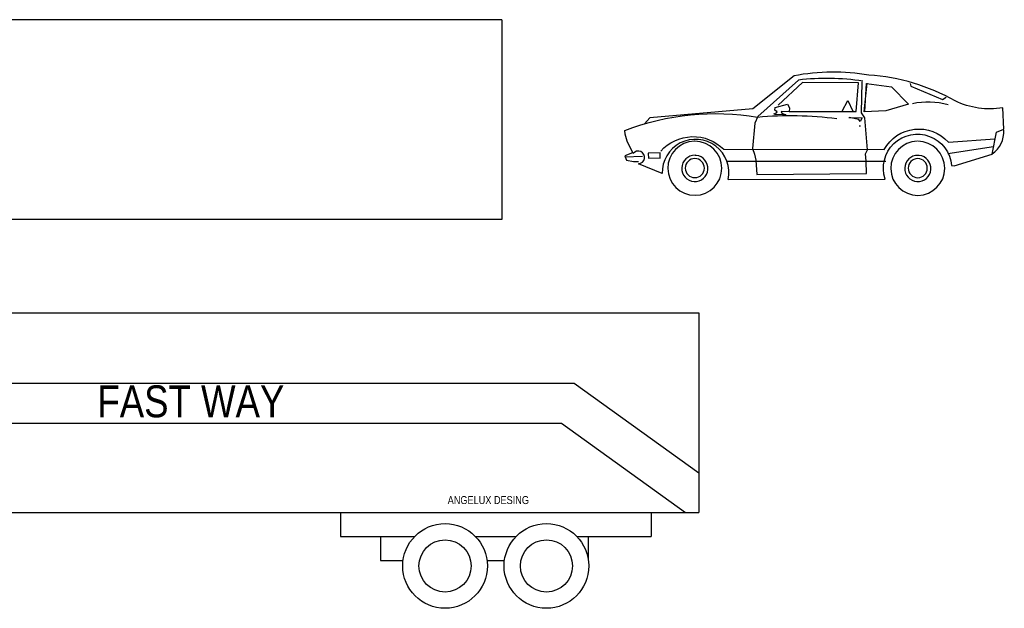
# Model space of a CAD drawing. Header units: millimetres. Extents: x 76.8 to 121.6, y 120.5 to 134.5.
# Tile 15 of 15: x 109.2 to 121.6, y 120.5 to 127.9. Entities that reach past the tile are written whole.
import ezdxf

# ---------------------------------------------------------------- set-up
doc = ezdxf.new("R2010")
doc.units = ezdxf.units.MM

# ---------------------------------------------------------------- blocks, each defined once
blk = doc.blocks.new('AUTOMOV2')
for points in [[(-1.335688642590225, 0.1976111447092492), (0.6311949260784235, 0.2031138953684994, -1.131322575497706), (1.461632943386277, 0.3713567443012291), (1.497375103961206, 0.3696226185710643), (1.970801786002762, 0.5152837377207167), (2.024727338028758, 0.7890240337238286), (2.118893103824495, 0.8278175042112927), (2.103543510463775, 1.094541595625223, -0.1544952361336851), (1.50795102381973, 1.180883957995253, 0.1127157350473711), (0.4265970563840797, 1.503899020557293, 0.09040745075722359), (-0.5105425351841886, 1.494268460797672), (-1.025352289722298, 1.081300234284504), (-2.316603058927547, 0.9713647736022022), (-2.383064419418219, 0.8950302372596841)], [(0.3496080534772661, 1.429557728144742, 0.06546794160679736), (-0.4553712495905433, 1.442299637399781), (-0.9634239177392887, 0.9852707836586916), (-1.000403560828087, 0.9029349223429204), (-1.028682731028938, 0.5874295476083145), (-1.004813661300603, 0.5141247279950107), (-0.989327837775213, 0.4386323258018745), (-0.9748851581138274, 0.2601590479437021), (0.3972048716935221, 0.2742593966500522), (0.3935489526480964, 0.4255249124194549), (0.3841724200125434, 0.5199929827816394), (0.4088902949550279, 0.5685799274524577), (0.3753490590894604, 0.9696087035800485), (0.3326986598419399, 1.0301119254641), (0.3434123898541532, 1.418986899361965)], [(0.9724016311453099, 1.150163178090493, -0.1096168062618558), (1.420132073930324, 1.1379528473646, -0.1096168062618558)], [(-1.335688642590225, 0.1976111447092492, 1.124536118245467), (-2.1623062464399, 0.2710722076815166), (-2.457771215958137, 0.3941217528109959, 1.540729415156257), (-2.526348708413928, 0.5237057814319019), (-2.60148894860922, 0.6784395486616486), (-2.627610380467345, 0.7664312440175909), (-2.62808543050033, 0.8126578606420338, -0.1333400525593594), (-0.9675615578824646, 0.9789239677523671, -0.05670751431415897), (0.02661300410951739, 0.9597206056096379, -0.05670751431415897)], [(-2.179908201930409, 0.5524831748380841, -0.4304838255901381), (-1.390004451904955, 0.5753106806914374), (0.6189680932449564, 0.5749416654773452, -0.5136827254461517), (1.422889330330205, 0.6651590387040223), (2.004578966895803, 0.7047597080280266)], [(1.972881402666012, 0.5174065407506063, 0.2592831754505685), (2.116921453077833, 0.8151886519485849, 0.2592831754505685)], [(-1.758795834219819, 0.6765923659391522, 212.8883517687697), (-1.752439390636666, 0.6766374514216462, 212.8883517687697)], [(1.034014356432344, 0.6758727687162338, 212.8883517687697), (1.040370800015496, 0.6759178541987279, 212.8883517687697)], [(-1.738049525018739, 0.4981838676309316, 0.01997783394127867), (-1.750631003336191, 0.497719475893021, -0.9999999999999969), (-1.750656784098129, 0.4980543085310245, -0.0384410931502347), (-1.750656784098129, 0.4980543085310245, 1.000000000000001), (-1.750656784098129, 0.4980543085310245, 0.0051381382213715), (-1.75067837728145, 0.5001555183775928, 45.36645480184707), (-1.736254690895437, 0.4992971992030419, 45.36645480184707)], [(1.054760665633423, 0.4974642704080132, 0.01997783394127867), (1.042179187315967, 0.4969998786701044, -0.9999999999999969), (1.042153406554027, 0.4973347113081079, -0.0384410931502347), (1.042153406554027, 0.4973347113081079, 1.000000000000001), (1.042153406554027, 0.4973347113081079, 0.0051381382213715), (1.042131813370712, 0.4994359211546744, 45.36645480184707), (1.056555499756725, 0.4985776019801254, 45.36645480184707)], [(-1.754470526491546, 0.46018934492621, 240.0208318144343), (-1.752474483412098, 0.4601932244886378, 240.0208318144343)], [(1.038339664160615, 0.4594697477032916, 240.0208318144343), (1.040335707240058, 0.4594736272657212, 240.0208318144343)]]:
    blk.add_lwpolyline(points, format="xyb")
for points in [[(-0.5732034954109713, 1.048120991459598), (-0.403005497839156, 1.049870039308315), (0.2673452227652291, 1.050454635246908), (0.2972937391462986, 1.40800580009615), (-0.4046183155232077, 1.411299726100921), (-0.7085014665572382, 1.126585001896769)], [(0.3745285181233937, 1.049454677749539), (0.3961369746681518, 1.400615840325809), (0.7096922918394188, 1.357606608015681), (0.9220589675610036, 1.141240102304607), (0.6392161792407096, 1.058479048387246), (0.3661884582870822, 1.043064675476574), (0.4065998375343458, 1.40492622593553)], [(0.9425163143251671, 1.399926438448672), (0.9512666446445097, 1.36639345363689), (1.350144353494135, 1.200276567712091), (1.396068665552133, 1.230168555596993)], [(-0.7641328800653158, 1.018840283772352), (-0.728563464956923, 1.033915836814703), (-0.7202665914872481, 1.044508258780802), (-0.7520222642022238, 1.067297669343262), (-0.7481437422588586, 1.09885900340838), (-0.5930860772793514, 1.14248109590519), (-0.5673965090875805, 1.096513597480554), (-0.573181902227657, 1.04601978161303), (-0.6698807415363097, 1.049228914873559), (-0.6633611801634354, 1.028281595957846), (-0.6127162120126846, 1.007787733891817), (-0.7556632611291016, 1.012623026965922)], [(0.0908004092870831, 1.052843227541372), (0.1629607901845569, 1.18807641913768), (0.227379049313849, 1.054246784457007)], [(0.1756909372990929, 0.9717597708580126), (0.3438093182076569, 0.971386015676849), (0.3169686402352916, 0.9248786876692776), (0.2999214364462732, 0.9478192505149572), (0.1798933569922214, 0.9718029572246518)], [(0.3070456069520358, 0.8680380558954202), (0.3238336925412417, 0.8703120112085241)], [(-2.532738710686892, 0.5320458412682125), (-2.631106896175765, 0.4932091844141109), (-2.60953337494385, 0.4387936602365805), (-2.521109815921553, 0.4228908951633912), (-2.458051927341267, 0.4214374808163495)], [(-2.328230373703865, 0.4669016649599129), (-2.187427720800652, 0.4662471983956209), (-2.188075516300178, 0.5292834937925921), (-2.337239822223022, 0.5256491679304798), (-2.332346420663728, 0.4584536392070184)], [(1.418054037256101, 0.5222119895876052), (1.986639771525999, 0.6100109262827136)], [(-2.630977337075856, 0.480601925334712), (-2.40833546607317, 0.491295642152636)], [(-1.356974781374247, 0.4285498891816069), (0.6394120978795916, 0.4259501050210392)]]:
    blk.add_lwpolyline(points)

msp = doc.modelspace()

# ---------------------------------------------------------------- linework, layer by layer
for p, q in [((115.2627362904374, 127.8651934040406), (102.7627362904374, 127.8651934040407)), ((115.2627362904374, 127.8651934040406), (115.2627362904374, 125.3651934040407)), ((115.2627362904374, 125.3651934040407), (102.7627362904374, 125.3651934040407)), ((105.2323780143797, 124.1977523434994), (117.7323780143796, 124.1977523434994)), ((117.7323780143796, 124.1977523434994), (117.7323780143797, 121.6977523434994)), ((105.2323780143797, 123.3169932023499), (116.1705323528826, 123.3169932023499)), ((116.1705323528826, 123.3169932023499), (117.7323780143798, 122.1917358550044)), ((105.2323780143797, 122.8169932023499), (116.0091741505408, 122.8169932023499)), ((116.0091741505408, 122.8169932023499), (117.5626689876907, 121.6977523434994)), ((105.2323780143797, 121.6977523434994), (117.7323780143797, 121.6977523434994)), ((113.2427455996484, 121.6977523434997), (113.2427455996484, 121.3977523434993)), ((117.13237801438, 121.6977523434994), (117.1323780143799, 121.3977523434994)), ((113.2427455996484, 121.3977523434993), (114.1727455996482, 121.3977523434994)), ((113.7427455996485, 121.3977523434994), (113.7427455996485, 121.0977523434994)), ((114.9320104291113, 121.3977523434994), (115.4427455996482, 121.3977523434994)), ((116.2020104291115, 121.3977523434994), (117.1323780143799, 121.3977523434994)), ((116.3478116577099, 121.0977523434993), (116.3478116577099, 121.3977523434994)), ((113.7427455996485, 121.0977523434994), (114.0269443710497, 121.0977523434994)), ((115.0778116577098, 121.0977523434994), (115.2969443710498, 121.0977523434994))]:
    msp.add_line(p, q)
for centre, radius in [((114.5523780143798, 121.0278194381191), 0.5300670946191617), ((115.8223780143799, 121.0278194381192), 0.5300670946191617), ((114.5523780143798, 121.0278194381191), 0.3266773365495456), ((115.8223780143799, 121.0278194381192), 0.3266773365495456)]:
    msp.add_circle(centre, radius)

# ---------------------------------------------------------------- block references
msp.add_blockref('AUTOMOV2', (119.4345459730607, 125.6674769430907))

# ---------------------------------------------------------------- texts
at = {"attachment_point": 1}
for s, insert, char_height, width in [('{\\fArial Narrow|b0|i0|c0|p34;FAST WAY}', (110.1975238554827, 123.2882761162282), 0.4, 5.269156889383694), ('{\\fArial Narrow|b0|i0|c0|p34;ANGELUX DESING}', (114.5853918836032, 121.9024830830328), 0.1, 2.126388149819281)]:
    msp.add_mtext(s, dxfattribs=dict(at, insert=insert, char_height=char_height, width=width))

doc.saveas('drawing.dxf')
